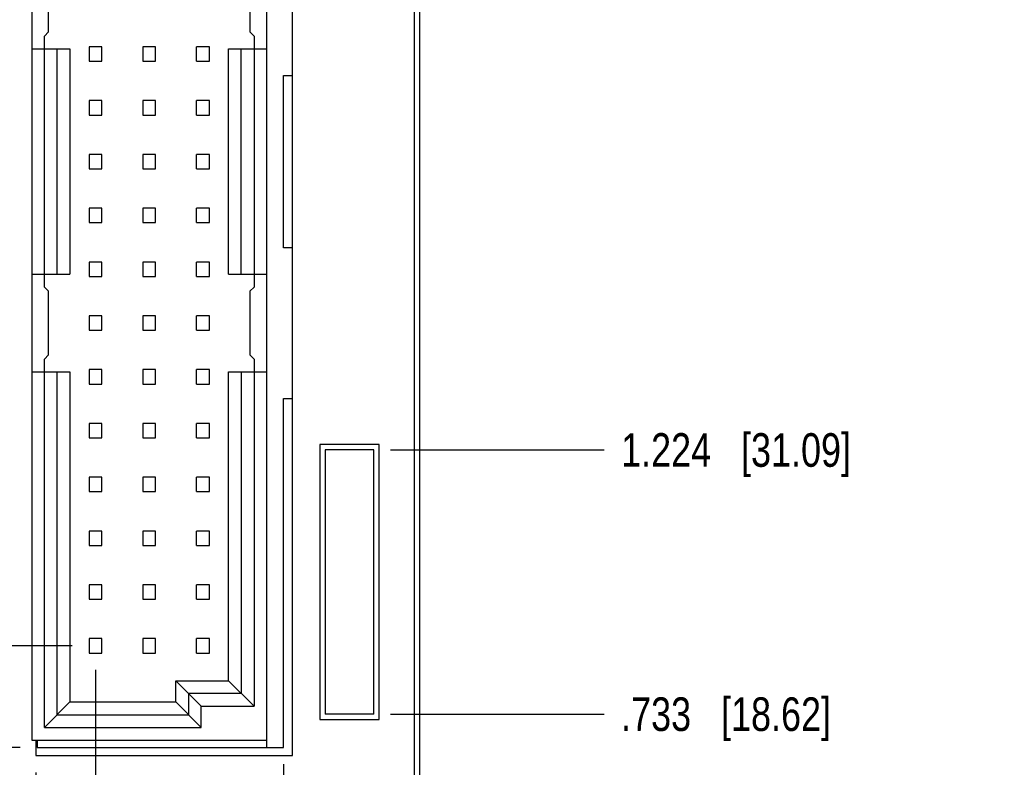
# Model space of a CAD drawing. Header units: inches. Extents: x 0 to 34, y 0 to 22.
# Tile 8 of 31: x 12 to 15.7, y 7 to 9.8. Entities that reach past the tile are written whole.
import ezdxf

# ---------------------------------------------------------------- set-up
doc = ezdxf.new("R2010")
doc.units = ezdxf.units.IN
doc.header["$LTSCALE"] = 1.87
doc.header["$MEASUREMENT"] = 0
doc.layers.get('0').update_dxf_attribs({"linetype": 'CONTINUOUS'})
doc.layers.add('DIMENSIONS', color=7, linetype='CONTINUOUS')
doc.styles.get("Standard").update_dxf_attribs({"font": 'txt', "width": 0.8})
doc.dimstyles.new('DIMSTYLE_2', dxfattribs={"dimtxt": 0.125, "dimasz": 0.18, "dimexe": 0.18, "dimexo": 0.0625, "dimgap": 0.09, "dimtad": 0, "dimtih": 1, "dimtoh": 1, "dimdec": 3, "dimlfac": 0.5, "dimzin": 4, "dimdsep": 46, "dimtxsty": 'STANDARD', "dimblk": '_FILLED', "dimblk1": '_FILLED', "dimblk2": '_FILLED', "dimcen": 0.09, "dimadec": 0, "dimazin": 0, "dimtp": 0.01, "dimtm": 0.01, "dimtfac": 1, "dimtdec": 3, "dimtofl": 0, "dimtmove": 0, "dimatfit": 3, "dimldrblk": '_FILLED', "dimfxl": 1, "dimtolj": 1, "dimtzin": 4, "dimarcsym": 0})

# ---------------------------------------------------------------- blocks, each defined once
blk = doc.blocks.new('*D6')
at = {"layer": 'DIMENSIONS', "color": 2, "linetype": 'CONTINUOUS'}
blk.add_line((13.0045, 7.0204), (13.0045, 4.7534), dxfattribs=at)
at = {"layer": 'DIMENSIONS', "color": 2, "linetype": 'CONTINUOUS', "insert": (12.942, 4.6909), "char_height": 0.125, "width": 1.125, "attachment_point": 3, "rotation": 90, "line_spacing_factor": 0.9}
blk.add_mtext('.241{\\Ftxt.shx;\\W1.000000;\\H0.125000; }[6.12]', dxfattribs=at)
blk = doc.blocks.new('_FILLED')
at = {"color": 0, "linetype": 'BYBLOCK'}
blk.add_solid([(0, 0), (-1, 0.174), (-1, -0.174)], dxfattribs=at)
blk = doc.blocks.new('*D7')
at = {"layer": 'DIMENSIONS', "color": 2, "linetype": 'CONTINUOUS'}
for p, q in [((12.0845, 6.9904), (12.0845, 5.1426)), ((12.0845, 5.1426), (12.126, 4.9543)), ((12.126, 4.9543), (12.126, 4.7534))]:
    blk.add_line(p, q, dxfattribs=at)
at = {"layer": 'DIMENSIONS', "color": 2, "linetype": 'CONTINUOUS', "insert": (12.0635, 4.6909), "char_height": 0.125, "width": 1.225, "attachment_point": 3, "rotation": 90, "line_spacing_factor": 0.9}
blk.add_mtext('-.219{\\Ftxt.shx;\\W1.000000;\\H0.125000; }[5.56]', dxfattribs=at)
blk = doc.blocks.new('*D15')
at = {"layer": 'DIMENSIONS', "color": 2, "linetype": 'CONTINUOUS'}
blk.add_line((13.5805, 15.6249), (14.198, 15.6249), dxfattribs=at)
at = {"layer": 'DIMENSIONS', "color": 2, "linetype": 'CONTINUOUS', "insert": (14.2605, 15.6874), "char_height": 0.125, "width": 1.425, "attachment_point": 1, "line_spacing_factor": 0.9}
blk.add_mtext('4.942{\\Ftxt.shx;\\W1.000000;\\H0.125000; }[125.53]', dxfattribs=at)
blk = doc.blocks.new('*D18')
at = {"layer": 'DIMENSIONS', "color": 2, "linetype": 'CONTINUOUS'}
blk.add_line((12.026, 7.0829), (11.247, 7.0829), dxfattribs=at)
at = {"layer": 'DIMENSIONS', "color": 2, "linetype": 'CONTINUOUS', "insert": (11.1845, 7.1454), "char_height": 0.125, "width": 1.225, "attachment_point": 3, "line_spacing_factor": 0.9}
blk.add_mtext('.671{\\Ftxt.shx;\\W1.000000;\\H0.125000; }[17.04]', dxfattribs=at)
blk = doc.blocks.new('*D19')
at = {"layer": 'DIMENSIONS', "color": 2, "linetype": 'CONTINUOUS'}
blk.add_line((12.026, 14.0369), (11.247, 14.0369), dxfattribs=at)
at = {"layer": 'DIMENSIONS', "color": 2, "linetype": 'CONTINUOUS', "insert": (11.1845, 14.0994), "char_height": 0.125, "width": 1.425, "attachment_point": 3, "line_spacing_factor": 0.9}
blk.add_mtext('4.148{\\Ftxt.shx;\\W1.000000;\\H0.125000; }[105.36]', dxfattribs=at)
blk = doc.blocks.new('*D23')
at = {"layer": 'DIMENSIONS', "color": 2, "linetype": 'CONTINUOUS'}
blk.add_line((13.403, 7.2069), (14.198, 7.2069), dxfattribs=at)
at = {"layer": 'DIMENSIONS', "color": 2, "linetype": 'CONTINUOUS', "insert": (14.2605, 7.2694), "char_height": 0.125, "width": 1.225, "attachment_point": 1, "line_spacing_factor": 0.9}
blk.add_mtext('.733{\\Ftxt.shx;\\W1.000000;\\H0.125000; }[18.62]', dxfattribs=at)
blk = doc.blocks.new('*D24')
at = {"layer": 'DIMENSIONS', "color": 2, "linetype": 'CONTINUOUS'}
blk.add_line((13.403, 8.1889), (14.198, 8.1889), dxfattribs=at)
at = {"layer": 'DIMENSIONS', "color": 2, "linetype": 'CONTINUOUS', "insert": (14.2605, 8.2514), "char_height": 0.125, "width": 1.325, "attachment_point": 1, "line_spacing_factor": 0.9}
blk.add_mtext('1.224{\\Ftxt.shx;\\W1.000000;\\H0.125000; }[31.09]', dxfattribs=at)
blk = doc.blocks.new('*D25')
at = {"layer": 'DIMENSIONS', "color": 2, "linetype": 'CONTINUOUS'}
blk.add_line((13.403, 13.0909), (14.198, 13.0909), dxfattribs=at)
at = {"layer": 'DIMENSIONS', "color": 2, "linetype": 'CONTINUOUS', "insert": (14.2605, 13.1534), "char_height": 0.125, "width": 1.325, "attachment_point": 1, "line_spacing_factor": 0.9}
blk.add_mtext('3.675{\\Ftxt.shx;\\W1.000000;\\H0.125000; }[93.35]', dxfattribs=at)
blk = doc.blocks.new('*D26')
at = {"layer": 'DIMENSIONS', "color": 2, "linetype": 'CONTINUOUS'}
blk.add_line((13.403, 14.0729), (14.198, 14.0729), dxfattribs=at)
at = {"layer": 'DIMENSIONS', "color": 2, "linetype": 'CONTINUOUS', "insert": (14.2605, 14.1354), "char_height": 0.125, "width": 1.425, "attachment_point": 1, "line_spacing_factor": 0.9}
blk.add_mtext('4.166{\\Ftxt.shx;\\W1.000000;\\H0.125000; }[105.82]', dxfattribs=at)
blk = doc.blocks.new('*D27')
at = {"layer": 'DIMENSIONS', "color": 2, "linetype": 'CONTINUOUS'}
blk.add_line((13.297, 15.3809), (14.198, 15.3809), dxfattribs=at)
at = {"layer": 'DIMENSIONS', "color": 2, "linetype": 'CONTINUOUS', "insert": (14.2605, 15.4434), "char_height": 0.125, "width": 1.425, "attachment_point": 1, "line_spacing_factor": 0.9}
blk.add_mtext('4.820{\\Ftxt.shx;\\W1.000000;\\H0.125000; }[122.43]', dxfattribs=at)
blk = doc.blocks.new('*D30')
at = {"layer": 'DIMENSIONS', "color": 2, "linetype": 'CONTINUOUS'}
blk.add_line((12.2196, 7.4609), (11.247, 7.4609), dxfattribs=at)
at = {"layer": 'DIMENSIONS', "color": 2, "linetype": 'CONTINUOUS', "insert": (11.1845, 7.5234), "char_height": 0.125, "width": 2.025, "attachment_point": 3, "line_spacing_factor": 0.9}
blk.add_mtext('PIN 1-A .860{\\Ftxt.shx;\\W1.000000;\\H0.125000; }[21.84]', dxfattribs=at)
blk = doc.blocks.new('*D31')
at = {"layer": 'DIMENSIONS', "color": 2, "linetype": 'CONTINUOUS'}
blk.add_line((12.3057, 7.3716), (12.3057, 4.7534), dxfattribs=at)
at = {"layer": 'DIMENSIONS', "color": 2, "linetype": 'CONTINUOUS', "insert": (12.2432, 4.6909), "char_height": 0.125, "width": 1.925, "attachment_point": 3, "rotation": 90, "line_spacing_factor": 0.9}
blk.add_mtext('PIN 1-A .108{\\Ftxt.shx;\\W1.000000;\\H0.125000; }[2.75]', dxfattribs=at)

msp = doc.modelspace()

# ---------------------------------------------------------------- linework, layer by layer
at = {"color": 7, "linetype": 'CONTINUOUS'}
for p, q in [((13.5105, 15.6249), (13.5105, 5.4969)), ((13.4905, 15.5649), (13.4905, 5.5569)), ((13.0385, 7.0529), (13.0385, 14.0669)), ((12.9427, 7.0829), (12.9427, 14.0369)), ((12.0687, 14.0113), (12.0687, 7.1105)), ((12.1317, 9.7427), (12.1317, 9.979)), ((12.8797, 9.979), (12.8797, 9.7427)), ((12.1159, 9.727), (12.1317, 9.7427)), ((12.8797, 9.7427), (12.8955, 9.727)), ((12.1159, 8.7947), (12.1159, 9.727)), ((12.8955, 9.727), (12.8955, 8.7947)), ((12.0687, 9.6798), (12.2104, 9.6798)), ((12.1632, 8.842), (12.1632, 9.6798)), ((12.2104, 9.6798), (12.2104, 8.842)), ((12.3293, 9.6876), (12.2821, 9.6876)), ((12.2821, 9.6876), (12.2821, 9.6341)), ((12.3293, 9.6341), (12.3293, 9.6876)), ((12.5293, 9.6876), (12.4821, 9.6876)), ((12.4821, 9.6876), (12.4821, 9.6341)), ((12.5293, 9.6341), (12.5293, 9.6876)), ((12.7293, 9.6876), (12.6821, 9.6876)), ((12.6821, 9.6341), (12.6821, 9.6876)), ((12.7293, 9.6341), (12.7293, 9.6876)), ((12.801, 9.6798), (12.9427, 9.6798)), ((12.801, 8.842), (12.801, 9.6798)), ((12.8482, 8.842), (12.8482, 9.6798)), ((12.2821, 9.6341), (12.3293, 9.6341)), ((12.4821, 9.6341), (12.5293, 9.6341)), ((12.6821, 9.6341), (12.7293, 9.6341)), ((13.0045, 9.5809), (13.0385, 9.5809)), ((13.0045, 8.9409), (13.0045, 9.5809)), ((12.3293, 9.4876), (12.2821, 9.4876)), ((12.2821, 9.4876), (12.2821, 9.4341)), ((12.3293, 9.4341), (12.3293, 9.4876)), ((12.5293, 9.4876), (12.4821, 9.4876)), ((12.4821, 9.4876), (12.4821, 9.4341)), ((12.5293, 9.4341), (12.5293, 9.4876)), ((12.7293, 9.4876), (12.6821, 9.4876)), ((12.6821, 9.4341), (12.6821, 9.4876)), ((12.7293, 9.4341), (12.7293, 9.4876)), ((12.2821, 9.4341), (12.3293, 9.4341)), ((12.4821, 9.4341), (12.5293, 9.4341)), ((12.6821, 9.4341), (12.7293, 9.4341)), ((12.3293, 9.2876), (12.2821, 9.2876)), ((12.2821, 9.2876), (12.2821, 9.2341)), ((12.3293, 9.2341), (12.3293, 9.2876)), ((12.5293, 9.2876), (12.4821, 9.2876)), ((12.4821, 9.2876), (12.4821, 9.2341)), ((12.5293, 9.2341), (12.5293, 9.2876)), ((12.7293, 9.2876), (12.6821, 9.2876)), ((12.6821, 9.2341), (12.6821, 9.2876)), ((12.7293, 9.2341), (12.7293, 9.2876)), ((12.2821, 9.2341), (12.3293, 9.2341)), ((12.4821, 9.2341), (12.5293, 9.2341)), ((12.6821, 9.2341), (12.7293, 9.2341)), ((12.3293, 9.0876), (12.2821, 9.0876)), ((12.2821, 9.0876), (12.2821, 9.0341)), ((12.3293, 9.0341), (12.3293, 9.0876)), ((12.5293, 9.0876), (12.4821, 9.0876)), ((12.4821, 9.0876), (12.4821, 9.0341)), ((12.5293, 9.0341), (12.5293, 9.0876)), ((12.7293, 9.0876), (12.6821, 9.0876)), ((12.6821, 9.0341), (12.6821, 9.0876)), ((12.7293, 9.0341), (12.7293, 9.0876)), ((12.2821, 9.0341), (12.3293, 9.0341)), ((12.4821, 9.0341), (12.5293, 9.0341)), ((12.6821, 9.0341), (12.7293, 9.0341)), ((13.0385, 8.9409), (13.0045, 8.9409)), ((12.3293, 8.8876), (12.2821, 8.8876)), ((12.2821, 8.8876), (12.2821, 8.8341)), ((12.3293, 8.8341), (12.3293, 8.8876)), ((12.5293, 8.8876), (12.4821, 8.8876)), ((12.4821, 8.8876), (12.4821, 8.8341)), ((12.5293, 8.8341), (12.5293, 8.8876)), ((12.7293, 8.8876), (12.6821, 8.8876)), ((12.6821, 8.8341), (12.6821, 8.8876)), ((12.7293, 8.8341), (12.7293, 8.8876)), ((12.0687, 8.842), (12.2104, 8.842)), ((12.2821, 8.8341), (12.3293, 8.8341)), ((12.4821, 8.8341), (12.5293, 8.8341)), ((12.6821, 8.8341), (12.7293, 8.8341)), ((12.801, 8.842), (12.9427, 8.842)), ((12.1317, 8.779), (12.1159, 8.7947)), ((12.8955, 8.7947), (12.8797, 8.779)), ((12.1317, 8.5427), (12.1317, 8.779)), ((12.8797, 8.779), (12.8797, 8.5427)), ((12.3293, 8.6876), (12.2821, 8.6876)), ((12.2821, 8.6876), (12.2821, 8.6341)), ((12.3293, 8.6341), (12.3293, 8.6876)), ((12.5293, 8.6876), (12.4821, 8.6876)), ((12.4821, 8.6876), (12.4821, 8.6341)), ((12.5293, 8.6341), (12.5293, 8.6876)), ((12.7293, 8.6876), (12.6821, 8.6876)), ((12.6821, 8.6341), (12.6821, 8.6876)), ((12.7293, 8.6341), (12.7293, 8.6876)), ((12.2821, 8.6341), (12.3293, 8.6341)), ((12.4821, 8.6341), (12.5293, 8.6341)), ((12.6821, 8.6341), (12.7293, 8.6341)), ((12.1159, 8.527), (12.1317, 8.5427)), ((12.8797, 8.5427), (12.8955, 8.527)), ((12.1159, 7.1577), (12.1159, 8.527)), ((12.8955, 8.527), (12.8955, 7.2364)), ((12.0687, 8.4798), (12.2104, 8.4798)), ((12.1632, 7.205), (12.1632, 8.4798)), ((12.2104, 8.4798), (12.2104, 7.2522)), ((12.3293, 8.4876), (12.2821, 8.4876)), ((12.2821, 8.4876), (12.2821, 8.4341)), ((12.3293, 8.4341), (12.3293, 8.4876)), ((12.5293, 8.4876), (12.4821, 8.4876)), ((12.4821, 8.4876), (12.4821, 8.4341)), ((12.5293, 8.4341), (12.5293, 8.4876)), ((12.7293, 8.4876), (12.6821, 8.4876)), ((12.6821, 8.4341), (12.6821, 8.4876)), ((12.7293, 8.4341), (12.7293, 8.4876)), ((12.801, 8.4798), (12.9427, 8.4798)), ((12.801, 7.3309), (12.801, 8.4798)), ((12.8482, 8.4798), (12.8482, 7.2837)), ((12.2821, 8.4341), (12.3293, 8.4341)), ((12.4821, 8.4341), (12.5293, 8.4341)), ((12.6821, 8.4341), (12.7293, 8.4341)), ((13.0045, 8.3809), (13.0385, 8.3809)), ((13.0045, 7.0829), (13.0045, 8.3809)), ((12.3293, 8.2876), (12.2821, 8.2876)), ((12.2821, 8.2876), (12.2821, 8.2341)), ((12.3293, 8.2341), (12.3293, 8.2876)), ((12.5293, 8.2876), (12.4821, 8.2876)), ((12.4821, 8.2876), (12.4821, 8.2341)), ((12.5293, 8.2341), (12.5293, 8.2876)), ((12.7293, 8.2876), (12.6821, 8.2876)), ((12.6821, 8.2341), (12.6821, 8.2876)), ((12.7293, 8.2341), (12.7293, 8.2876)), ((12.2821, 8.2341), (12.3293, 8.2341)), ((12.4821, 8.2341), (12.5293, 8.2341)), ((12.6821, 8.2341), (12.7293, 8.2341)), ((13.3605, 8.2089), (13.1405, 8.2089)), ((13.1405, 8.2089), (13.1405, 7.1869)), ((13.3605, 7.1869), (13.3605, 8.2089)), ((13.3405, 8.1889), (13.1605, 8.1889)), ((13.1605, 8.1889), (13.1605, 7.2069)), ((13.3405, 7.2069), (13.3405, 8.1889)), ((12.3293, 8.0876), (12.2821, 8.0876)), ((12.2821, 8.0876), (12.2821, 8.0341)), ((12.3293, 8.0341), (12.3293, 8.0876)), ((12.5293, 8.0876), (12.4821, 8.0876)), ((12.4821, 8.0876), (12.4821, 8.0341)), ((12.5293, 8.0341), (12.5293, 8.0876)), ((12.7293, 8.0876), (12.6821, 8.0876)), ((12.6821, 8.0341), (12.6821, 8.0876)), ((12.7293, 8.0341), (12.7293, 8.0876)), ((12.2821, 8.0341), (12.3293, 8.0341)), ((12.4821, 8.0341), (12.5293, 8.0341)), ((12.6821, 8.0341), (12.7293, 8.0341)), ((12.3293, 7.8876), (12.2821, 7.8876)), ((12.2821, 7.8876), (12.2821, 7.8341)), ((12.3293, 7.8341), (12.3293, 7.8876)), ((12.5293, 7.8876), (12.4821, 7.8876)), ((12.4821, 7.8876), (12.4821, 7.8341)), ((12.5293, 7.8341), (12.5293, 7.8876)), ((12.7293, 7.8876), (12.6821, 7.8876)), ((12.6821, 7.8341), (12.6821, 7.8876)), ((12.7293, 7.8341), (12.7293, 7.8876)), ((12.2821, 7.8341), (12.3293, 7.8341)), ((12.4821, 7.8341), (12.5293, 7.8341)), ((12.6821, 7.8341), (12.7293, 7.8341)), ((12.3293, 7.6876), (12.2821, 7.6876)), ((12.2821, 7.6876), (12.2821, 7.6341)), ((12.3293, 7.6341), (12.3293, 7.6876)), ((12.5293, 7.6876), (12.4821, 7.6876)), ((12.4821, 7.6876), (12.4821, 7.6341)), ((12.5293, 7.6341), (12.5293, 7.6876)), ((12.7293, 7.6876), (12.6821, 7.6876)), ((12.6821, 7.6341), (12.6821, 7.6876)), ((12.7293, 7.6341), (12.7293, 7.6876)), ((12.2821, 7.6341), (12.3293, 7.6341)), ((12.4821, 7.6341), (12.5293, 7.6341)), ((12.6821, 7.6341), (12.7293, 7.6341)), ((12.3293, 7.4876), (12.2821, 7.4876)), ((12.2821, 7.4876), (12.2821, 7.4341)), ((12.3293, 7.4341), (12.3293, 7.4876)), ((12.5293, 7.4876), (12.4821, 7.4876)), ((12.4821, 7.4876), (12.4821, 7.4341)), ((12.5293, 7.4341), (12.5293, 7.4876)), ((12.7293, 7.4876), (12.6821, 7.4876)), ((12.6821, 7.4341), (12.6821, 7.4876)), ((12.7293, 7.4341), (12.7293, 7.4876)), ((12.2821, 7.4341), (12.3293, 7.4341)), ((12.4821, 7.4341), (12.5293, 7.4341)), ((12.6821, 7.4341), (12.7293, 7.4341)), ((12.6041, 7.3309), (12.801, 7.3309)), ((12.6986, 7.2364), (12.6041, 7.3309)), ((12.6041, 7.2522), (12.6041, 7.3309)), ((12.8955, 7.2364), (12.801, 7.3309)), ((12.2104, 7.2522), (12.1159, 7.1577)), ((12.2104, 7.2522), (12.6041, 7.2522)), ((12.6041, 7.2522), (12.6986, 7.1577)), ((12.8482, 7.2837), (12.6514, 7.2837)), ((12.6514, 7.2837), (12.6514, 7.205)), ((12.6986, 7.2364), (12.8955, 7.2364)), ((12.6986, 7.1577), (12.6986, 7.2364)), ((12.1632, 7.205), (12.6514, 7.205)), ((13.1405, 7.1869), (13.3605, 7.1869)), ((13.3405, 7.2069), (13.1605, 7.2069)), ((12.1159, 7.1577), (12.6986, 7.1577)), ((12.0687, 7.1105), (12.9427, 7.1105)), ((12.0845, 7.1105), (12.0845, 7.0529)), ((12.0885, 7.1105), (12.0885, 7.0829)), ((12.0885, 7.0829), (13.0045, 7.0829)), ((12.0845, 7.0529), (13.0385, 7.0529))]:
    msp.add_line(p, q, dxfattribs=at)

# ---------------------------------------------------------------- dimensions: what is measured, and where the dimension line sits
at = {"layer": 'DIMENSIONS', "color": 2, "linetype": 'CONTINUOUS'}
for feature_location, offset, dtype, origin, picture, middle in [((13.5805, 15.6249), (0.6176, 0), 0, (12.2105, 5.7409), '*D15', (14.973, 15.6249)), ((13.297, 15.3809), (0.901, 0), 0, (13.2345, 5.7409), '*D27', (14.973, 15.3809)), ((13.403, 14.0729), (0.795, 0), 0, (13.3405, 5.7409), '*D26', (14.973, 14.0729)), ((12.026, 14.0369), (-0.779, 0), 0, (12.0885, 5.7409), '*D19', (10.172, 14.0369)), ((13.403, 13.0909), (0.795, 0), 0, (13.3405, 5.7409), '*D25', (14.923, 13.0909)), ((13.403, 8.1889), (0.795, 0), 0, (13.3405, 5.7409), '*D24', (14.923, 8.1889)), ((13.403, 7.2069), (0.795, 0), 0, (13.3405, 5.7409), '*D23', (14.873, 7.2069)), ((12.026, 7.0829), (-0.779, 0), 0, (12.0885, 5.7409), '*D18', (10.322, 7.0829)), ((13.0045, 7.0204), (0, -2.267), 1, (12.5225, 7.0829), '*D6', (13.1166, 3.9049))]:
    dim = msp.add_ordinate_dim(feature_location=feature_location, offset=offset, dtype=dtype, origin=origin, dimstyle='DIMSTYLE_2', dxfattribs=at)
    dim.commit()
    dim.dimension.update_dxf_attribs({"geometry": picture, "text_midpoint": middle})
for feature_location, offset, dtype, origin, text, picture, middle in [((12.2196, 7.4609), (-0.9725, 0), 0, (12.2821, 5.7409), 'PIN 1-A <>', '*D30', (9.722, 7.4609)), ((12.3057, 7.3716), (0, -2.6182), 1, (12.5225, 7.4341), 'PIN 1-A <>', '*D31', (12.5073, 3.3261)), ((12.0845, 6.9904), (0.0415, -2.237), 0, (12.5225, 7.0529), '-<>', '*D7', (12.238, 3.9049))]:
    dim = msp.add_ordinate_dim(feature_location=feature_location, offset=offset, dtype=dtype, origin=origin, text=text, dimstyle='DIMSTYLE_2', dxfattribs=at)
    dim.commit()
    dim.dimension.update_dxf_attribs({"geometry": picture, "text_midpoint": middle})

doc.saveas('drawing.dxf')
